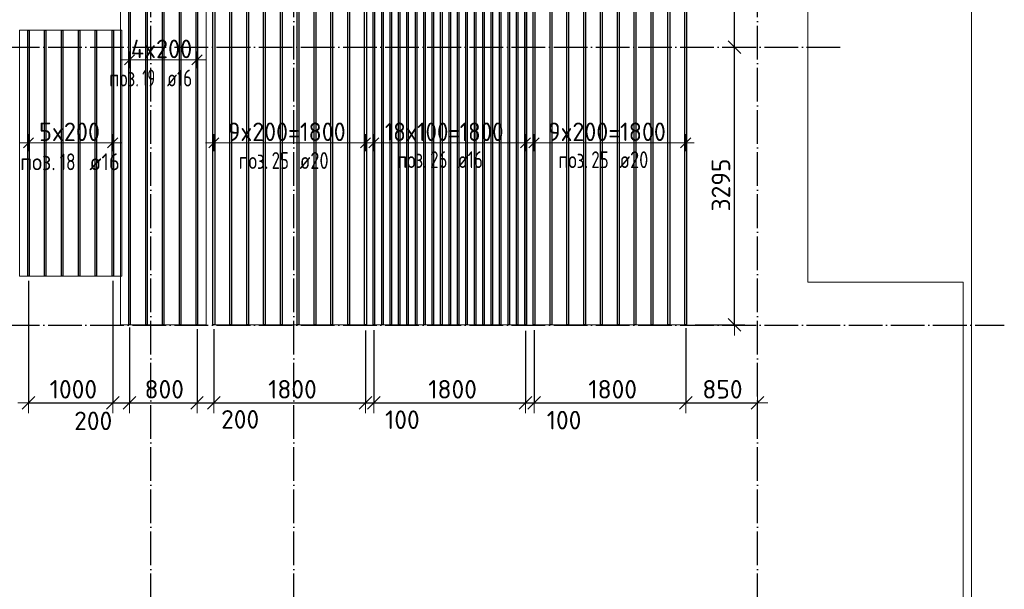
# Model space of a CAD drawing. Header units: millimetres. Extents: x -3725 to 93325, y -74170 to 82591.
# Tile 4 of 140: x 35145 to 46830, y -61953 to -55195. Entities that reach past the tile are written whole.
import ezdxf

# ---------------------------------------------------------------- set-up
doc = ezdxf.new("R2010")
doc.units = ezdxf.units.MM
doc.header["$PDMODE"] = 65
for name, pattern in [('______11', [500, 400, -50, 0, -50]), ('______3', [500, 400, -100]), ('______5', [1100, 800, -100, 100, -100])]:
    doc.linetypes.add(name, pattern=pattern)
for name, color, linetype, lineweight in [('Standard', 7, 'Continuous', 25), ('Балка_ общее', 7, '______3', 13), ('Размерная линия_ общее', 7, 'Continuous', 13), ('Фундамент (1)', 7, 'Continuous', 35)]:
    doc.layers.add(name, color=color, linetype=linetype, lineweight=lineweight)
doc.layers.add('Арм.стержн.Доп. Арм. верхн.зоны У', color=7, linetype='Continuous', lineweight=35, true_color=0x739641)
doc.layers.add('Осевая линия_ общее', color=7, linetype='______5', lineweight=13, true_color=0xa0a0a0)
doc.styles.add('ISOCPEUR', font='ISOCPEUR')
doc.dimstyles.new('DIMSTYLE_3', dxfattribs={"dimtxt": 220, "dimasz": 250, "dimexe": 0, "dimexo": 0, "dimgap": 110, "dimtad": 2, "dimdec": 0, "dimrnd": 5, "dimzin": 12, "dimdsep": 46, "dimtxsty": 'ISOCPEUR', "dimblk1": 'ALL_ML_STRICH', "dimblk2": 'ALL_ML_STRICH', "dimsah": 1, "dimcen": 0, "dimclrd": 7, "dimclre": 256, "dimclrt": 7, "dimadec": 0, "dimazin": 0, "dimtfac": 1, "dimtdec": 0, "dimtix": 1, "dimtmove": 2, "dimatfit": 3, "dimfxl": 0, "dimtzin": 0, "dimlwd": 0, "dimlwe": -3, "dimarcsym": 0})
doc.dimstyles.new('DIMSTYLE_9', dxfattribs={"dimtxt": 220, "dimasz": 250, "dimexe": 0, "dimexo": 0, "dimgap": 110, "dimtad": 0, "dimdec": 0, "dimrnd": 5, "dimzin": 12, "dimdsep": 46, "dimtxsty": 'ISOCPEUR', "dimblk1": 'ALL_ML_STRICH', "dimblk2": 'ALL_ML_STRICH', "dimsah": 1, "dimcen": 0, "dimclrd": 7, "dimclre": 256, "dimclrt": 7, "dimadec": 0, "dimazin": 0, "dimtfac": 1, "dimtdec": 0, "dimtix": 1, "dimtmove": 2, "dimatfit": 3, "dimfxl": 0, "dimtvp": 1.2, "dimtzin": 0, "dimlwd": 0, "dimlwe": -3, "dimarcsym": 0})

# ---------------------------------------------------------------- blocks, each defined once
blk = doc.blocks.new('СЛОЖНЫЙ_ОБЪЕКТ_4')
at = {"layer": 'Осевая линия_ общее', "color": 253, "linetype": '______11', "lineweight": -3, "true_color": 0xa0a0a0, "transparency": 33554687}
for p, q in [((36700, -74170), (36700, -50490)), ((38400, -74170), (38400, -50490)), ((43900, -74170), (43900, -50490)), ((27980, -55520), (44900, -55520)), ((27980, -58820), (46830, -58820))]:
    blk.add_line(p, q, dxfattribs=at)
blk = doc.blocks.new('ALL_ML_STRICH')
at = {"color": 0, "linetype": 'ByBlock', "lineweight": -2}
for p, q in [((0, -0.5), (0, 0.5)), ((-1, 0), (0.5, 0)), ((-0.3, -0.3), (0.3, 0.3))]:
    blk.add_line(p, q, dxfattribs=at)
blk = doc.blocks.new('*D257')
at = {"layer": 'DEFPOINTS', "color": 7, "linetype": 'Continuous', "lineweight": 13, "transparency": 33554687}
for p in [(43494, -55520), (43063, -58815), (43627, -58815)]:
    blk.add_point(p, dxfattribs=at)
at = {"layer": 'Размерная линия_ общее', "color": 253, "linetype": 'Continuous', "lineweight": -2, "true_color": 0xa0a0a0, "transparency": 33554687}
for p, q in [((43594, -55520), (43627, -55520)), ((43163, -58815), (43627, -58815))]:
    blk.add_line(p, q, dxfattribs=at)
at = {"layer": 'Размерная линия_ общее', "color": 7, "linetype": 'Continuous', "lineweight": -2, "transparency": 33554687}
blk.add_line((43627, -58815), (43627, -55520), dxfattribs=at)
at = {"layer": 'Размерная линия_ общее', "color": 7, "linetype": 'Continuous', "lineweight": 13, "transparency": 33554687, "xscale": 250, "yscale": 250, "zscale": 250}
for p, rotation in [((43627, -55520), 90), ((43627, -58815), 270)]:
    blk.add_blockref('ALL_ML_STRICH', p, dxfattribs=dict(at, rotation=rotation))
at = {"layer": 'Размерная линия_ общее', "color": 7, "linetype": 'Continuous', "lineweight": 13, "transparency": 33554687, "insert": (43467, -57156), "char_height": 220, "width": 880, "attachment_point": 5, "rotation": 90, "style": 'ISOCPEUR'}
blk.add_mtext('\\A1;{3295}', dxfattribs=at)
blk = doc.blocks.new('*D258')
at = {"layer": 'DEFPOINTS', "color": 7, "linetype": 'Continuous', "lineweight": 13, "transparency": 33554687}
for p in [(43063, -51795), (43494, -55520), (43627, -55520)]:
    blk.add_point(p, dxfattribs=at)
at = {"layer": 'Размерная линия_ общее', "color": 253, "linetype": 'Continuous', "lineweight": -2, "true_color": 0xa0a0a0, "transparency": 33554687}
for p, q in [((43163, -51795), (43627, -51795)), ((43594, -55520), (43627, -55520))]:
    blk.add_line(p, q, dxfattribs=at)
at = {"layer": 'Размерная линия_ общее', "color": 7, "linetype": 'Continuous', "lineweight": -2, "transparency": 33554687}
blk.add_line((43627, -55520), (43627, -51795), dxfattribs=at)
at = {"layer": 'Размерная линия_ общее', "color": 7, "linetype": 'Continuous', "lineweight": 13, "transparency": 33554687, "xscale": 250, "yscale": 250, "zscale": 250}
for p, rotation in [((43627, -51795), 90), ((43627, -55520), 270)]:
    blk.add_blockref('ALL_ML_STRICH', p, dxfattribs=dict(at, rotation=rotation))
at = {"layer": 'Размерная линия_ общее', "color": 7, "linetype": 'Continuous', "lineweight": 13, "transparency": 33554687, "insert": (43467, -53646), "char_height": 220, "width": 880, "attachment_point": 5, "rotation": 90, "style": 'ISOCPEUR'}
blk.add_mtext('\\A1;{3725}', dxfattribs=at)
blk = doc.blocks.new('*D261')
at = {"layer": 'DEFPOINTS', "color": 7, "linetype": 'Continuous', "lineweight": 13, "transparency": 33554687}
for p in [(35249, -58194), (36249, -58194), (35249, -59740)]:
    blk.add_point(p, dxfattribs=at)
at = {"layer": 'Размерная линия_ общее', "color": 253, "linetype": 'Continuous', "lineweight": -2, "true_color": 0xa0a0a0, "transparency": 33554687}
for p, q in [((35249, -58294), (35249, -59740)), ((36249, -58294), (36249, -59740))]:
    blk.add_line(p, q, dxfattribs=at)
at = {"layer": 'Размерная линия_ общее', "color": 7, "linetype": 'Continuous', "lineweight": -2, "transparency": 33554687}
blk.add_line((35249, -59740), (36249, -59740), dxfattribs=at)
at = {"layer": 'Размерная линия_ общее', "color": 7, "linetype": 'Continuous', "lineweight": 13, "transparency": 33554687, "xscale": 250, "yscale": 250, "zscale": 250, "rotation": 180}
blk.add_blockref('ALL_ML_STRICH', (35249, -59740), dxfattribs=at)
at = {"layer": 'Размерная линия_ общее', "color": 7, "linetype": 'Continuous', "lineweight": 13, "transparency": 33554687, "xscale": 250, "yscale": 250, "zscale": 250}
blk.add_blockref('ALL_ML_STRICH', (36249, -59740), dxfattribs=at)
at = {"layer": 'Размерная линия_ общее', "color": 7, "linetype": 'Continuous', "lineweight": 13, "transparency": 33554687, "insert": (35782, -59580), "char_height": 220, "width": 880, "attachment_point": 5, "style": 'ISOCPEUR'}
blk.add_mtext('\\A1;{1000}', dxfattribs=at)
blk = doc.blocks.new('*D262')
at = {"layer": 'DEFPOINTS', "color": 7, "linetype": 'Continuous', "lineweight": 13, "transparency": 33554687}
for p in [(36249, -58194), (36449, -58746), (36249, -59740)]:
    blk.add_point(p, dxfattribs=at)
at = {"layer": 'Размерная линия_ общее', "color": 253, "linetype": 'Continuous', "lineweight": -2, "true_color": 0xa0a0a0, "transparency": 33554687}
for p, q in [((36249, -58294), (36249, -59740)), ((36449, -58846), (36449, -59740))]:
    blk.add_line(p, q, dxfattribs=at)
at = {"layer": 'Размерная линия_ общее', "color": 7, "linetype": 'Continuous', "lineweight": -2, "transparency": 33554687}
blk.add_line((36249, -59740), (36449, -59740), dxfattribs=at)
at = {"layer": 'Размерная линия_ общее', "color": 7, "linetype": 'Continuous', "lineweight": 13, "transparency": 33554687, "xscale": 250, "yscale": 250, "zscale": 250, "rotation": 180}
blk.add_blockref('ALL_ML_STRICH', (36249, -59740), dxfattribs=at)
at = {"layer": 'Размерная линия_ общее', "color": 7, "linetype": 'Continuous', "lineweight": 13, "transparency": 33554687, "xscale": 250, "yscale": 250, "zscale": 250}
blk.add_blockref('ALL_ML_STRICH', (36449, -59740), dxfattribs=at)
at = {"layer": 'Размерная линия_ общее', "color": 7, "linetype": 'Continuous', "lineweight": 13, "transparency": 33554687, "insert": (36017, -59955), "char_height": 220, "width": 660, "attachment_point": 5, "style": 'ISOCPEUR'}
blk.add_mtext('\\A1;{200}', dxfattribs=at)
blk = doc.blocks.new('*D263')
at = {"layer": 'DEFPOINTS', "color": 7, "linetype": 'Continuous', "lineweight": 13, "transparency": 33554687}
for p in [(36449, -58746), (37249, -58766), (36449, -59740)]:
    blk.add_point(p, dxfattribs=at)
at = {"layer": 'Размерная линия_ общее', "color": 253, "linetype": 'Continuous', "lineweight": -2, "true_color": 0xa0a0a0, "transparency": 33554687}
for p, q in [((36449, -58846), (36449, -59740)), ((37249, -58866), (37249, -59740))]:
    blk.add_line(p, q, dxfattribs=at)
at = {"layer": 'Размерная линия_ общее', "color": 7, "linetype": 'Continuous', "lineweight": -2, "transparency": 33554687}
blk.add_line((36449, -59740), (37249, -59740), dxfattribs=at)
at = {"layer": 'Размерная линия_ общее', "color": 7, "linetype": 'Continuous', "lineweight": 13, "transparency": 33554687, "xscale": 250, "yscale": 250, "zscale": 250, "rotation": 180}
blk.add_blockref('ALL_ML_STRICH', (36449, -59740), dxfattribs=at)
at = {"layer": 'Размерная линия_ общее', "color": 7, "linetype": 'Continuous', "lineweight": 13, "transparency": 33554687, "xscale": 250, "yscale": 250, "zscale": 250}
blk.add_blockref('ALL_ML_STRICH', (37249, -59740), dxfattribs=at)
at = {"layer": 'Размерная линия_ общее', "color": 7, "linetype": 'Continuous', "lineweight": 13, "transparency": 33554687, "insert": (36860, -59580), "char_height": 220, "width": 660, "attachment_point": 5, "style": 'ISOCPEUR'}
blk.add_mtext('\\A1;{800}', dxfattribs=at)
blk = doc.blocks.new('*D264')
at = {"layer": 'DEFPOINTS', "color": 7, "linetype": 'Continuous', "lineweight": 13, "transparency": 33554687}
for p in [(37249, -58766), (37449, -58768), (37249, -59740)]:
    blk.add_point(p, dxfattribs=at)
at = {"layer": 'Размерная линия_ общее', "color": 253, "linetype": 'Continuous', "lineweight": -2, "true_color": 0xa0a0a0, "transparency": 33554687}
for p, q in [((37249, -58866), (37249, -59740)), ((37449, -58868), (37449, -59740))]:
    blk.add_line(p, q, dxfattribs=at)
at = {"layer": 'Размерная линия_ общее', "color": 7, "linetype": 'Continuous', "lineweight": -2, "transparency": 33554687}
blk.add_line((37249, -59740), (37449, -59740), dxfattribs=at)
at = {"layer": 'Размерная линия_ общее', "color": 7, "linetype": 'Continuous', "lineweight": 13, "transparency": 33554687, "xscale": 250, "yscale": 250, "zscale": 250, "rotation": 180}
blk.add_blockref('ALL_ML_STRICH', (37249, -59740), dxfattribs=at)
at = {"layer": 'Размерная линия_ общее', "color": 7, "linetype": 'Continuous', "lineweight": 13, "transparency": 33554687, "xscale": 250, "yscale": 250, "zscale": 250}
blk.add_blockref('ALL_ML_STRICH', (37449, -59740), dxfattribs=at)
at = {"layer": 'Размерная линия_ общее', "color": 7, "linetype": 'Continuous', "lineweight": 13, "transparency": 33554687, "insert": (37761, -59937), "char_height": 220, "width": 660, "attachment_point": 5, "style": 'ISOCPEUR'}
blk.add_mtext('\\A1;{200}', dxfattribs=at)
blk = doc.blocks.new('*D265')
at = {"layer": 'DEFPOINTS', "color": 7, "linetype": 'Continuous', "lineweight": 13, "transparency": 33554687}
for p in [(37449, -58768), (39249, -58782), (37449, -59740)]:
    blk.add_point(p, dxfattribs=at)
at = {"layer": 'Размерная линия_ общее', "color": 253, "linetype": 'Continuous', "lineweight": -2, "true_color": 0xa0a0a0, "transparency": 33554687}
for p, q in [((37449, -58868), (37449, -59740)), ((39249, -58882), (39249, -59740))]:
    blk.add_line(p, q, dxfattribs=at)
at = {"layer": 'Размерная линия_ общее', "color": 7, "linetype": 'Continuous', "lineweight": -2, "transparency": 33554687}
blk.add_line((37449, -59740), (39249, -59740), dxfattribs=at)
at = {"layer": 'Размерная линия_ общее', "color": 7, "linetype": 'Continuous', "lineweight": 13, "transparency": 33554687, "xscale": 250, "yscale": 250, "zscale": 250, "rotation": 180}
blk.add_blockref('ALL_ML_STRICH', (37449, -59740), dxfattribs=at)
at = {"layer": 'Размерная линия_ общее', "color": 7, "linetype": 'Continuous', "lineweight": 13, "transparency": 33554687, "xscale": 250, "yscale": 250, "zscale": 250}
blk.add_blockref('ALL_ML_STRICH', (39249, -59740), dxfattribs=at)
at = {"layer": 'Размерная линия_ общее', "color": 7, "linetype": 'Continuous', "lineweight": 13, "transparency": 33554687, "insert": (38382, -59580), "char_height": 220, "width": 880, "attachment_point": 5, "style": 'ISOCPEUR'}
blk.add_mtext('\\A1;{1800}', dxfattribs=at)
blk = doc.blocks.new('*D266')
at = {"layer": 'DEFPOINTS', "color": 7, "linetype": 'Continuous', "lineweight": 13, "transparency": 33554687}
for p in [(39249, -58782), (39349, -58780), (39249, -59740)]:
    blk.add_point(p, dxfattribs=at)
at = {"layer": 'Размерная линия_ общее', "color": 253, "linetype": 'Continuous', "lineweight": -2, "true_color": 0xa0a0a0, "transparency": 33554687}
for p, q in [((39249, -58882), (39249, -59740)), ((39349, -58880), (39349, -59740))]:
    blk.add_line(p, q, dxfattribs=at)
at = {"layer": 'Размерная линия_ общее', "color": 7, "linetype": 'Continuous', "lineweight": -2, "transparency": 33554687}
blk.add_line((39249, -59740), (39349, -59740), dxfattribs=at)
at = {"layer": 'Размерная линия_ общее', "color": 7, "linetype": 'Continuous', "lineweight": 13, "transparency": 33554687, "xscale": 250, "yscale": 250, "zscale": 250}
blk.add_blockref('ALL_ML_STRICH', (39349, -59740), dxfattribs=at)
at = {"layer": 'Размерная линия_ общее', "color": 7, "linetype": 'Continuous', "lineweight": 13, "transparency": 33554687, "xscale": 250, "yscale": 250, "zscale": 250, "rotation": 180}
blk.add_blockref('ALL_ML_STRICH', (39249, -59740), dxfattribs=at)
at = {"layer": 'Размерная линия_ общее', "color": 7, "linetype": 'Continuous', "lineweight": 13, "transparency": 33554687, "insert": (39686, -59941), "char_height": 220, "width": 660, "attachment_point": 5, "style": 'ISOCPEUR'}
blk.add_mtext('\\A1;{100}', dxfattribs=at)
blk = doc.blocks.new('*D267')
at = {"layer": 'DEFPOINTS', "color": 7, "linetype": 'Continuous', "lineweight": 13, "transparency": 33554687}
for p in [(39349, -58780), (41149, -58787), (39349, -59740)]:
    blk.add_point(p, dxfattribs=at)
at = {"layer": 'Размерная линия_ общее', "color": 253, "linetype": 'Continuous', "lineweight": -2, "true_color": 0xa0a0a0, "transparency": 33554687}
for p, q in [((39349, -58880), (39349, -59740)), ((41149, -58887), (41149, -59740))]:
    blk.add_line(p, q, dxfattribs=at)
at = {"layer": 'Размерная линия_ общее', "color": 7, "linetype": 'Continuous', "lineweight": -2, "transparency": 33554687}
blk.add_line((39349, -59740), (41149, -59740), dxfattribs=at)
at = {"layer": 'Размерная линия_ общее', "color": 7, "linetype": 'Continuous', "lineweight": 13, "transparency": 33554687, "xscale": 250, "yscale": 250, "zscale": 250, "rotation": 180}
blk.add_blockref('ALL_ML_STRICH', (39349, -59740), dxfattribs=at)
at = {"layer": 'Размерная линия_ общее', "color": 7, "linetype": 'Continuous', "lineweight": 13, "transparency": 33554687, "xscale": 250, "yscale": 250, "zscale": 250}
blk.add_blockref('ALL_ML_STRICH', (41149, -59740), dxfattribs=at)
at = {"layer": 'Размерная линия_ общее', "color": 7, "linetype": 'Continuous', "lineweight": 13, "transparency": 33554687, "insert": (40282, -59580), "char_height": 220, "width": 880, "attachment_point": 5, "style": 'ISOCPEUR'}
blk.add_mtext('\\A1;{1800}', dxfattribs=at)
blk = doc.blocks.new('*D268')
at = {"layer": 'DEFPOINTS', "color": 7, "linetype": 'Continuous', "lineweight": 13, "transparency": 33554687}
for p in [(41149, -58787), (41249, -58778), (41149, -59740)]:
    blk.add_point(p, dxfattribs=at)
at = {"layer": 'Размерная линия_ общее', "color": 253, "linetype": 'Continuous', "lineweight": -2, "true_color": 0xa0a0a0, "transparency": 33554687}
for p, q in [((41149, -58887), (41149, -59740)), ((41249, -58878), (41249, -59740))]:
    blk.add_line(p, q, dxfattribs=at)
at = {"layer": 'Размерная линия_ общее', "color": 7, "linetype": 'Continuous', "lineweight": -2, "transparency": 33554687}
blk.add_line((41149, -59740), (41249, -59740), dxfattribs=at)
at = {"layer": 'Размерная линия_ общее', "color": 7, "linetype": 'Continuous', "lineweight": 13, "transparency": 33554687, "xscale": 250, "yscale": 250, "zscale": 250}
blk.add_blockref('ALL_ML_STRICH', (41249, -59740), dxfattribs=at)
at = {"layer": 'Размерная линия_ общее', "color": 7, "linetype": 'Continuous', "lineweight": 13, "transparency": 33554687, "xscale": 250, "yscale": 250, "zscale": 250, "rotation": 180}
blk.add_blockref('ALL_ML_STRICH', (41149, -59740), dxfattribs=at)
at = {"layer": 'Размерная линия_ общее', "color": 7, "linetype": 'Continuous', "lineweight": 13, "transparency": 33554687, "insert": (41605, -59946), "char_height": 220, "width": 660, "attachment_point": 5, "style": 'ISOCPEUR'}
blk.add_mtext('\\A1;{100}', dxfattribs=at)
blk = doc.blocks.new('*D269')
at = {"layer": 'DEFPOINTS', "color": 7, "linetype": 'Continuous', "lineweight": 13, "transparency": 33554687}
for p in [(43049, -58755), (41249, -58778), (41249, -59740)]:
    blk.add_point(p, dxfattribs=at)
at = {"layer": 'Размерная линия_ общее', "color": 253, "linetype": 'Continuous', "lineweight": -2, "true_color": 0xa0a0a0, "transparency": 33554687}
for p, q in [((41249, -58878), (41249, -59740)), ((43049, -58855), (43049, -59740))]:
    blk.add_line(p, q, dxfattribs=at)
at = {"layer": 'Размерная линия_ общее', "color": 7, "linetype": 'Continuous', "lineweight": -2, "transparency": 33554687}
blk.add_line((41249, -59740), (43049, -59740), dxfattribs=at)
at = {"layer": 'Размерная линия_ общее', "color": 7, "linetype": 'Continuous', "lineweight": 13, "transparency": 33554687, "xscale": 250, "yscale": 250, "zscale": 250, "rotation": 180}
blk.add_blockref('ALL_ML_STRICH', (41249, -59740), dxfattribs=at)
at = {"layer": 'Размерная линия_ общее', "color": 7, "linetype": 'Continuous', "lineweight": 13, "transparency": 33554687, "xscale": 250, "yscale": 250, "zscale": 250}
blk.add_blockref('ALL_ML_STRICH', (43049, -59740), dxfattribs=at)
at = {"layer": 'Размерная линия_ общее', "color": 7, "linetype": 'Continuous', "lineweight": 13, "transparency": 33554687, "insert": (42182, -59580), "char_height": 220, "width": 880, "attachment_point": 5, "style": 'ISOCPEUR'}
blk.add_mtext('\\A1;{1800}', dxfattribs=at)
blk = doc.blocks.new('*D270')
at = {"layer": 'DEFPOINTS', "color": 7, "linetype": 'Continuous', "lineweight": 13, "transparency": 33554687}
for p in [(43049, -58755), (43900, -59708), (43049, -59740)]:
    blk.add_point(p, dxfattribs=at)
at = {"layer": 'Размерная линия_ общее', "color": 253, "linetype": 'Continuous', "lineweight": -2, "true_color": 0xa0a0a0, "transparency": 33554687}
for p, q in [((43049, -58855), (43049, -59740)), ((43900, -59740), (43900, -59740))]:
    blk.add_line(p, q, dxfattribs=at)
at = {"layer": 'Размерная линия_ общее', "color": 7, "linetype": 'Continuous', "lineweight": -2, "transparency": 33554687}
blk.add_line((43049, -59740), (43900, -59740), dxfattribs=at)
at = {"layer": 'Размерная линия_ общее', "color": 7, "linetype": 'Continuous', "lineweight": 13, "transparency": 33554687, "xscale": 250, "yscale": 250, "zscale": 250, "rotation": 180}
blk.add_blockref('ALL_ML_STRICH', (43049, -59740), dxfattribs=at)
at = {"layer": 'Размерная линия_ общее', "color": 7, "linetype": 'Continuous', "lineweight": 13, "transparency": 33554687, "xscale": 250, "yscale": 250, "zscale": 250}
blk.add_blockref('ALL_ML_STRICH', (43900, -59740), dxfattribs=at)
at = {"layer": 'Размерная линия_ общее', "color": 7, "linetype": 'Continuous', "lineweight": 13, "transparency": 33554687, "insert": (43485, -59580), "char_height": 220, "width": 660, "attachment_point": 5, "style": 'ISOCPEUR'}
blk.add_mtext('\\A1;{850}', dxfattribs=at)

msp = doc.modelspace()

# ---------------------------------------------------------------- linework, layer by layer
at = {"layer": 'Standard', "color": 7, "linetype": 'Continuous', "lineweight": 18, "transparency": 33554687}
msp.add_lwpolyline([(29250, -73460), (46440, -73460), (46440, -51620), (29250, -51620), (29250, -73460)], dxfattribs=at)
at = {"layer": 'Арм.стержн.Доп. Арм. верхн.зоны У', "color": 7, "linetype": 'Continuous', "lineweight": 25, "transparency": 33554687}
for p, q in [((36388.6, -55731.6), (36508.6, -55611.6)), ((37188.6, -55731.6), (37308.6, -55611.6)), ((35188.6, -56715), (35308.6, -56595)), ((36188.6, -56715), (36308.6, -56595)), ((37388.6, -56715), (37508.6, -56595)), ((39188.6, -56715), (39308.6, -56595)), ((39288.6, -56715), (39408.6, -56595)), ((41088.6, -56715), (41208.6, -56595)), ((41188.6, -56715), (41308.6, -56595)), ((42988.6, -56715), (43108.6, -56595))]:
    msp.add_line(p, q, dxfattribs=at)
at = {"layer": 'Арм.стержн.Доп. Арм. верхн.зоны У', "color": 253, "linetype": 'Continuous', "lineweight": -3, "true_color": 0xa0a0a0, "transparency": 33554687}
for p, q in [((36448.6, -55671.6), (36448.6, -55571.6)), ((37248.6, -55671.6), (37248.6, -55571.6)), ((36448.6, -55671.6), (36448.6, -55771.6)), ((37248.6, -55671.6), (37248.6, -55771.6)), ((35248.6, -56655), (35248.6, -56555)), ((36248.6, -56655), (36248.6, -56555)), ((37448.6, -56655), (37448.6, -56555)), ((39248.6, -56655), (39248.6, -56555)), ((39348.6, -56655), (39348.6, -56555)), ((41148.6, -56655), (41148.6, -56555)), ((41248.6, -56655), (41248.6, -56555)), ((43048.6, -56655), (43048.6, -56555)), ((35248.6, -56655), (35248.6, -56755)), ((36248.6, -56655), (36248.6, -56755)), ((37448.6, -56655), (37448.6, -56755)), ((39248.6, -56655), (39248.6, -56755)), ((39348.6, -56655), (39348.6, -56755)), ((41148.6, -56655), (41148.6, -56755)), ((41248.6, -56655), (41248.6, -56755)), ((43048.6, -56655), (43048.6, -56755))]:
    msp.add_line(p, q, dxfattribs=at)
at = {"layer": 'Арм.стержн.Доп. Арм. верхн.зоны У', "color": 7, "linetype": 'Continuous', "lineweight": 13, "transparency": 33554687}
for p, q in [((36448.6, -55671.6), (36348.6, -55671.6)), ((36448.6, -55671.6), (37248.6, -55671.6)), ((37248.6, -55671.6), (37348.6, -55671.6)), ((35248.6, -56655), (35148.6, -56655)), ((36248.6, -56655), (36348.6, -56655)), ((37448.6, -56655), (37348.6, -56655)), ((39248.6, -56655), (39348.6, -56655)), ((39348.6, -56655), (39248.6, -56655)), ((41248.6, -56655), (41148.6, -56655)), ((41148.6, -56655), (41248.6, -56655)), ((43048.6, -56655), (43148.6, -56655))]:
    msp.add_line(p, q, dxfattribs=at)
at = {"layer": 'Арм.стержн.Доп. Арм. верхн.зоны У', "color": 52, "linetype": 'Continuous', "lineweight": 13, "transparency": 33554687}
for points in [[(39262.6, -58814.6), (39262.6, -51794.6), (37434.6, -51794.6), (37434.6, -58814.6), (39262.6, -58814.6)], [(39334.6, -58814.6), (39334.6, -51794.6), (41162.6, -51794.6), (41162.6, -58814.6), (39334.6, -58814.6)], [(43062.6, -58814.6), (43062.6, -51794.6), (41234.6, -51794.6), (41234.6, -58814.6), (43062.6, -58814.6)], [(36340.6, -58814.6), (36340.6, -52964.6), (37356.6, -52964.6), (37356.6, -58814.6), (36340.6, -58814.6)], [(36356.6, -58238.4), (36356.6, -55318.4), (35140.6, -55318.4), (35140.6, -58238.4), (36356.6, -58238.4)]]:
    msp.add_lwpolyline(points, dxfattribs=at)
at = {"layer": 'Арм.стержн.Доп. Арм. верхн.зоны У', "color": 33, "linetype": 'Continuous', "lineweight": 25, "true_color": 0xf0a546, "transparency": 33554687}
for points in [[(37438.6, -58814.6), (37438.6, -51794.6), (37458.6, -51794.6), (37458.6, -58814.6), (37438.6, -58814.6)], [(37638.6, -58814.6), (37638.6, -51794.6), (37658.6, -51794.6), (37658.6, -58814.6), (37638.6, -58814.6)], [(37838.6, -58814.6), (37838.6, -51794.6), (37858.6, -51794.6), (37858.6, -58814.6), (37838.6, -58814.6)], [(38038.6, -58814.6), (38038.6, -51794.6), (38058.6, -51794.6), (38058.6, -58814.6), (38038.6, -58814.6)], [(38238.6, -58814.6), (38238.6, -51794.6), (38258.6, -51794.6), (38258.6, -58814.6), (38238.6, -58814.6)], [(38438.6, -58814.6), (38438.6, -51794.6), (38458.6, -51794.6), (38458.6, -58814.6), (38438.6, -58814.6)], [(38638.6, -58814.6), (38638.6, -51794.6), (38658.6, -51794.6), (38658.6, -58814.6), (38638.6, -58814.6)], [(38838.6, -58814.6), (38838.6, -51794.6), (38858.6, -51794.6), (38858.6, -58814.6), (38838.6, -58814.6)], [(39038.6, -58814.6), (39038.6, -51794.6), (39058.6, -51794.6), (39058.6, -58814.6), (39038.6, -58814.6)], [(39238.6, -58814.6), (39238.6, -51794.6), (39258.6, -51794.6), (39258.6, -58814.6), (39238.6, -58814.6)], [(41238.6, -58814.6), (41238.6, -51794.6), (41258.6, -51794.6), (41258.6, -58814.6), (41238.6, -58814.6)], [(41438.6, -58814.6), (41438.6, -51794.6), (41458.6, -51794.6), (41458.6, -58814.6), (41438.6, -58814.6)], [(41638.6, -58814.6), (41638.6, -51794.6), (41658.6, -51794.6), (41658.6, -58814.6), (41638.6, -58814.6)], [(41838.6, -58814.6), (41838.6, -51794.6), (41858.6, -51794.6), (41858.6, -58814.6), (41838.6, -58814.6)], [(42038.6, -58814.6), (42038.6, -51794.6), (42058.6, -51794.6), (42058.6, -58814.6), (42038.6, -58814.6)], [(42238.6, -58814.6), (42238.6, -51794.6), (42258.6, -51794.6), (42258.6, -58814.6), (42238.6, -58814.6)], [(42438.6, -58814.6), (42438.6, -51794.6), (42458.6, -51794.6), (42458.6, -58814.6), (42438.6, -58814.6)], [(42638.6, -58814.6), (42638.6, -51794.6), (42658.6, -51794.6), (42658.6, -58814.6), (42638.6, -58814.6)], [(42838.6, -58814.6), (42838.6, -51794.6), (42858.6, -51794.6), (42858.6, -58814.6), (42838.6, -58814.6)], [(43038.6, -58814.6), (43038.6, -51794.6), (43058.6, -51794.6), (43058.6, -58814.6), (43038.6, -58814.6)]]:
    msp.add_lwpolyline(points, dxfattribs=at)
at = {"layer": 'Арм.стержн.Доп. Арм. верхн.зоны У', "color": 11, "linetype": 'Continuous', "lineweight": 25, "true_color": 0xff8c8c, "transparency": 33554687}
for points in [[(39340.6, -58814.6), (39340.6, -51794.6), (39356.6, -51794.6), (39356.6, -58814.6), (39340.6, -58814.6)], [(39440.6, -58814.6), (39440.6, -51794.6), (39456.6, -51794.6), (39456.6, -58814.6), (39440.6, -58814.6)], [(39540.6, -58814.6), (39540.6, -51794.6), (39556.6, -51794.6), (39556.6, -58814.6), (39540.6, -58814.6)], [(39640.6, -58814.6), (39640.6, -51794.6), (39656.6, -51794.6), (39656.6, -58814.6), (39640.6, -58814.6)], [(39740.6, -58814.6), (39740.6, -51794.6), (39756.6, -51794.6), (39756.6, -58814.6), (39740.6, -58814.6)], [(39840.6, -58814.6), (39840.6, -51794.6), (39856.6, -51794.6), (39856.6, -58814.6), (39840.6, -58814.6)], [(39940.6, -58814.6), (39940.6, -51794.6), (39956.6, -51794.6), (39956.6, -58814.6), (39940.6, -58814.6)], [(40040.6, -58814.6), (40040.6, -51794.6), (40056.6, -51794.6), (40056.6, -58814.6), (40040.6, -58814.6)], [(40140.6, -58814.6), (40140.6, -51794.6), (40156.6, -51794.6), (40156.6, -58814.6), (40140.6, -58814.6)], [(40240.6, -58814.6), (40240.6, -51794.6), (40256.6, -51794.6), (40256.6, -58814.6), (40240.6, -58814.6)], [(40340.6, -58814.6), (40340.6, -51794.6), (40356.6, -51794.6), (40356.6, -58814.6), (40340.6, -58814.6)], [(40440.6, -58814.6), (40440.6, -51794.6), (40456.6, -51794.6), (40456.6, -58814.6), (40440.6, -58814.6)], [(40540.6, -58814.6), (40540.6, -51794.6), (40556.6, -51794.6), (40556.6, -58814.6), (40540.6, -58814.6)], [(40640.6, -58814.6), (40640.6, -51794.6), (40656.6, -51794.6), (40656.6, -58814.6), (40640.6, -58814.6)], [(40740.6, -58814.6), (40740.6, -51794.6), (40756.6, -51794.6), (40756.6, -58814.6), (40740.6, -58814.6)], [(40840.6, -58814.6), (40840.6, -51794.6), (40856.6, -51794.6), (40856.6, -58814.6), (40840.6, -58814.6)], [(40940.6, -58814.6), (40940.6, -51794.6), (40956.6, -51794.6), (40956.6, -58814.6), (40940.6, -58814.6)], [(41040.6, -58814.6), (41040.6, -51794.6), (41056.6, -51794.6), (41056.6, -58814.6), (41040.6, -58814.6)], [(41140.6, -58814.6), (41140.6, -51794.6), (41156.6, -51794.6), (41156.6, -58814.6), (41140.6, -58814.6)], [(36440.6, -58814.6), (36440.6, -52964.6), (36456.6, -52964.6), (36456.6, -58814.6), (36440.6, -58814.6)], [(36640.6, -58814.6), (36640.6, -52964.6), (36656.6, -52964.6), (36656.6, -58814.6), (36640.6, -58814.6)], [(36840.6, -58814.6), (36840.6, -52964.6), (36856.6, -52964.6), (36856.6, -58814.6), (36840.6, -58814.6)], [(37040.6, -58814.6), (37040.6, -52964.6), (37056.6, -52964.6), (37056.6, -58814.6), (37040.6, -58814.6)], [(37240.6, -58814.6), (37240.6, -52964.6), (37256.6, -52964.6), (37256.6, -58814.6), (37240.6, -58814.6)], [(35240.6, -58238.4), (35240.6, -55318.4), (35256.6, -55318.4), (35256.6, -58238.4), (35240.6, -58238.4)], [(35440.6, -58238.4), (35440.6, -55318.4), (35456.6, -55318.4), (35456.6, -58238.4), (35440.6, -58238.4)], [(35640.6, -58238.4), (35640.6, -55318.4), (35656.6, -55318.4), (35656.6, -58238.4), (35640.6, -58238.4)], [(35840.6, -58238.4), (35840.6, -55318.4), (35856.6, -55318.4), (35856.6, -58238.4), (35840.6, -58238.4)], [(36040.6, -58238.4), (36040.6, -55318.4), (36056.6, -55318.4), (36056.6, -58238.4), (36040.6, -58238.4)], [(36240.6, -58238.4), (36240.6, -55318.4), (36256.6, -55318.4), (36256.6, -58238.4), (36240.6, -58238.4)]]:
    msp.add_lwpolyline(points, dxfattribs=at)
at = {"layer": 'Арм.стержн.Доп. Арм. верхн.зоны У', "color": 7, "linetype": 'Continuous', "lineweight": 13, "transparency": 33554687}
for points in [[(35248.6, -56655), (35255.6, -56655), (35255.6, -56655), (36248.6, -56655)], [(37448.6, -56655), (37492.6, -56655), (37492.6, -56655), (39248.6, -56655)], [(39348.6, -56655), (39359.6, -56655), (39359.6, -56655), (41148.6, -56655)], [(41248.6, -56655), (41292.6, -56655), (41292.6, -56655), (43048.6, -56655)]]:
    msp.add_lwpolyline(points, dxfattribs=at)
at = {"layer": 'Фундамент (1)', "color": 7, "lineweight": 18, "transparency": 33554687}
for p, q in [((44500, -51720), (44500, -58310)), ((44500, -58310), (46340, -58310)), ((46340, -58310), (46340, -67170))]:
    msp.add_line(p, q, dxfattribs=at)
at = {"layer": 'Фундамент (1)', "color": 7, "linetype": 'Continuous', "lineweight": 18, "transparency": 33554687}
for p, q in [((44500, -51720), (44500, -58310)), ((44500, -58310), (46340, -58310)), ((46340, -58310), (46340, -67170))]:
    msp.add_line(p, q, dxfattribs=at)

# ---------------------------------------------------------------- block references
at = {"layer": 'Балка_ общее', "color": 7, "linetype": 'Continuous', "lineweight": 13, "transparency": 33554687}
msp.add_blockref('СЛОЖНЫЙ_ОБЪЕКТ_4', (0, 0), dxfattribs=at)

# ---------------------------------------------------------------- texts
at = {"layer": 'Арм.стержн.Доп. Арм. верхн.зоны У', "color": 7, "linetype": 'Continuous', "lineweight": 13, "transparency": 33554687, "char_height": 220, "attachment_point": 7, "style": 'ISOCPEUR'}
for s, insert, width in [('\\W0.95;4x200', (36463.6, -55651.6), 895.564), ('\\W0.95;5x200', (35374.6, -56635), 873.359), ('\\W0.94;9x200=1800', (37611.6, -56635), 1598.71), ('\\W0.90;18x100=1800', (39478.6, -56635), 1659.819), ('\\W0.94;9x200=1800', (41411.6, -56635), 1598.71)]:
    msp.add_mtext(s, dxfattribs=dict(at, insert=insert, width=width))
at = {"layer": 'Арм.стержн.Доп. Арм. верхн.зоны У', "color": 7, "linetype": 'Continuous', "lineweight": 25, "transparency": 33554687, "char_height": 200, "attachment_point": 7, "style": 'ISOCPEUR'}
for s, insert, width in [('\\W0.77;поз.', (36206.7, -55987.3), 468.039), ('\\W0.62;19', (36598.4, -55987.3), 262.378), ('\\W0.74; ø16 ', (36798.4, -55987.3), 624.254), ('\\W0.75;18', (35619.3, -56981.3), 314.854), ('\\W0.89; ø16 ', (35859.3, -56981.3), 749.105), ('\\W0.73;25', (38134.3, -56966.1), 306.006), ('\\W0.79; ø20 ', (38367.6, -56966.1), 661.987), ('\\W0.73;26', (40015.4, -56955.5), 306.006), ('\\W0.74; ø16 ', (40248.7, -56955.5), 624.254), ('\\W0.73;25', (41928.5, -56956.4), 306.007), ('\\W0.79; ø20 ', (42161.8, -56956.4), 661.987), ('\\W0.92;поз.', (35149.3, -56981.3), 561.646), ('\\W0.77;поз.', (37742.6, -56966.1), 468.039), ('\\W0.77;поз.', (39623.7, -56955.5), 468.039), ('\\W0.77;поз.', (41536.8, -56956.4), 468.039)]:
    msp.add_mtext(s, dxfattribs=dict(at, insert=insert, width=width))

# ---------------------------------------------------------------- dimensions: what is measured, and where the dimension line sits
at = {"layer": 'Размерная линия_ общее', "color": 7, "linetype": 'Continuous', "lineweight": 13, "transparency": 33554687}
for base, p1, p2, picture, middle in [((43626.8, -51794.6), (43594, -55520), (43162.6, -51794.6), '*D258', (43466.8, -53646.3)), ((43626.8, -55520), (43162.6, -58814.6), (43594, -55520), '*D257', (43466.8, -57156.3))]:
    dim = msp.add_linear_dim(base=base, p1=p1, p2=p2, angle=90, dimstyle='DIMSTYLE_3', override={"dimpost": '<>', "dimclrd": 7, "dimclre": 253, "dimclrt": 7, "dimlwd": 0, "dimlwe": 65533}, dxfattribs=at)
    dim.commit()
    dim.dimension.update_dxf_attribs({"geometry": picture, "text_midpoint": middle, "dimtype": 160})
for base, p1, p2, dimstyle, picture, middle in [((36248.6, -59740.4), (35248.6, -58293.7), (36248.6, -58293.7), 'DIMSTYLE_3', '*D261', (35781.6, -59580.4)), ((36448.6, -59740.4), (36248.6, -58293.7), (36448.6, -58846), 'DIMSTYLE_9', '*D262', (36017.2, -59955.1)), ((37248.6, -59740.4), (36448.6, -58846), (37248.6, -58866), 'DIMSTYLE_3', '*D263', (36859.6, -59580.4)), ((37448.6, -59740.4), (37248.6, -58866), (37448.6, -58868.3), 'DIMSTYLE_9', '*D264', (37761.2, -59937.2)), ((39248.6, -59740.4), (37448.6, -58868.3), (39248.6, -58882.3), 'DIMSTYLE_3', '*D265', (38381.6, -59580.4)), ((43048.6, -59740.4), (41248.6, -58877.7), (43048.6, -58854.6), 'DIMSTYLE_3', '*D269', (42181.6, -59580.4)), ((43900, -59740.4), (43048.6, -58854.6), (43900, -59740.4), 'DIMSTYLE_3', '*D270', (43485.3, -59580.4)), ((39348.6, -59740.4), (39248.6, -58882.3), (39348.6, -58879.6), 'DIMSTYLE_9', '*D266', (39686.2, -59940.8)), ((41148.6, -59740.4), (39348.6, -58879.6), (41148.6, -58886.9), 'DIMSTYLE_3', '*D267', (40281.6, -59580.4)), ((41248.6, -59740.4), (41148.6, -58886.9), (41248.6, -58877.7), 'DIMSTYLE_9', '*D268', (41604.8, -59945.8))]:
    dim = msp.add_linear_dim(base=base, p1=p1, p2=p2, dimstyle=dimstyle, override={"dimpost": '<>', "dimclrd": 7, "dimclre": 253, "dimclrt": 7, "dimlwd": 0, "dimlwe": 65533}, dxfattribs=at)
    dim.commit()
    dim.dimension.update_dxf_attribs({"geometry": picture, "text_midpoint": middle, "dimtype": 160})

doc.saveas('drawing.dxf')
